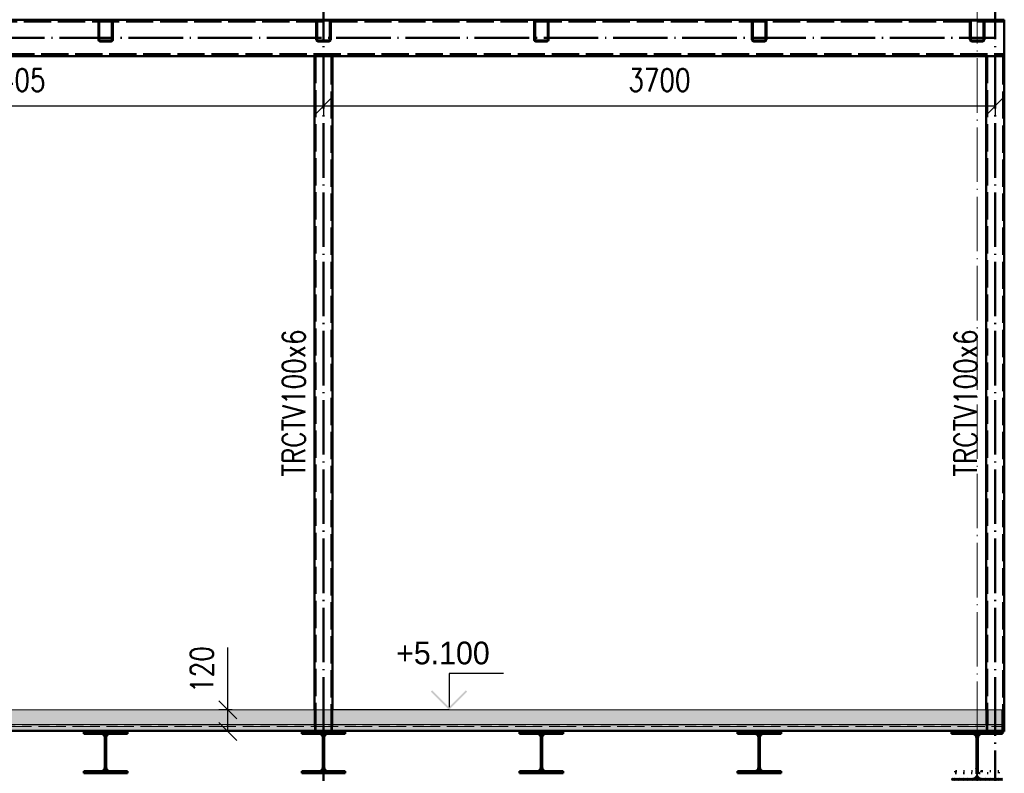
# Paper-space layout 'Layout1' of a CAD drawing. Extents: x -2 to 1380, y -36 to 422.
# Tile 16 of 54: x 486 to 595, y 161 to 244. Entities that reach past the tile are written whole.
import ezdxf

# ---------------------------------------------------------------- set-up
doc = ezdxf.new("R2010")
doc.units = 0
for name, pattern in [('ACAD_ISO02W100', [15, 12, -3]), ('ACAD_ISO04W100', [30.5, 24, -3, 0.5, -3]), ('ACAD_ISO07W100', [3.5, 0.5, -3]), ('B_CARA_09', [0.5, 0, -0.5]), ('HP_01_CER_B', [8, 5, -1, 1, -1])]:
    doc.linetypes.add(name, pattern=pattern)
doc.layers.get('0').update_dxf_attribs({"linetype": 'CONTINUOUS'})
doc.layers.get('DEFPOINTS').update_dxf_attribs({"color": 132, "linetype": 'CONTINUOUS'})
doc.layers.add('AS_INS_ON', color=7, linetype='CONTINUOUS')
for name, color, linetype, lineweight in [('SS_1.ET-HALA_TaO-RASTR', 7, 'HP_01_CER_B', 13), ('SS_2.ET-DEMONTAZE_OK', 20, 'B_CARA_09', 50), ('SS_2.ET-HALA_TaO-PRISTAVBA-PODLAH.NOSNIKY', 172, 'CONTINUOUS', 50), ('SS_2.ET-HALA_TaO-PRISTAVBA-PODLAHA', 9, 'CONTINUOUS', 5), ('SS_2.ET-HALA_TaO-PRISTAVBA-PODLAHA_LEM', 140, 'CONTINUOUS', 50), ('SS_2.ET-HALA_TaO-PRISTAVBA-TRAPEZ.PLECH', 153, 'CONTINUOUS', 18), ('SS_2.ET-HALA_TaO-PRISTAVBA-VNITRNI_KCE', 190, 'CONTINUOUS', 50), ('SS_KOTY', 3, 'CONTINUOUS', 25), ('SS_POPIS_PROFILU', 13, 'CONTINUOUS', 25), ('SS_SRAFY', 8, 'CONTINUOUS', 18)]:
    doc.layers.add(name, color=color, linetype=linetype, lineweight=lineweight)
doc.styles.add('ROMANS', font='romans.shx', dxfattribs={"width": 0.8})
doc.styles.add('romans.shx', font='romans.shx', dxfattribs={"height": 5})
doc.dimstyles.new('A-1_(2.5)_50AS', dxfattribs={"dimtxt": 2.5, "dimasz": 2, "dimexe": 1, "dimexo": 2, "dimgap": 0, "dimtad": 0, "dimdec": 1, "dimlfac": 50, "dimrnd": 1, "dimtxsty": 'ROMANS', "dimblk1": 'OBLIQUE', "dimblk2": 'OBLIQUE', "dimsah": 1, "dimcen": 2, "dimclrd": 256, "dimclre": 256, "dimclrt": 256, "dimadec": 1, "dimazin": 2, "dimtfac": 0.714286, "dimtdec": 1, "dimtmove": 0, "dimatfit": 3, "dimldrblk": 'OPEN', "dimfxl": 1, "dimtvp": 1.142857, "dimtfill": 1, "dimtolj": 1, "dimlwd": -1, "dimlwe": -1, "dimarcsym": 0})
pattern_1 = [(45, (430.83077, 66.093935), (-0.04490128, 0.04490128), [])]
pattern_2 = [(45, (430.8308, 66.0939), (-0.898026, 0.898026), []), (45, (431.7288, 66.0939), (-0.898026, 0.898026), [1.5875, -0.3175, 0, -0.3175])]

# ---------------------------------------------------------------- blocks, each defined once
blk = doc.blocks.new('_Oblique')
at = {"color": 0, "linetype": 'ByBlock', "lineweight": -2}
blk.add_line((-0.5, -0.5), (0.5, 0.5), dxfattribs=at)
blk = doc.blocks.new('*D48')
at = {"layer": 'DEFPOINTS', "color": 0, "transparency": 16777216}
for p in [(451.53, 242.09, -268692.9), (519.63, 242.09, -268692.9), (519.63, 234.59)]:
    blk.add_point(p, dxfattribs=at)
at = {"layer": 'SS_KOTY', "transparency": 16777216}
for p, q in [((451.53, 240.09), (451.53, 233.59)), ((519.63, 240.09), (519.63, 233.59)), ((451.53, 234.59), (519.63, 234.59))]:
    blk.add_line(p, q, dxfattribs=at)
at = {"layer": 'SS_KOTY', "transparency": 16777216, "xscale": 2, "yscale": 2, "zscale": 2, "rotation": 180}
blk.add_blockref('_Oblique', (451.53, 234.59), dxfattribs=at)
at = {"layer": 'SS_KOTY', "transparency": 16777216, "xscale": 2, "yscale": 2, "zscale": 2}
blk.add_blockref('_Oblique', (519.63, 234.59), dxfattribs=at)
at = {"layer": 'SS_KOTY', "transparency": 16777216, "insert": (485.58, 237.45), "char_height": 2.5, "attachment_point": 5, "style": 'ROMANS', "bg_fill": 3, "box_fill_scale": 1.1, "bg_fill_color": 256, "bg_fill_true_color": 13158600, "bg_fill_transparency": 0}
blk.add_mtext('\\A1;3405', dxfattribs=at)
blk = doc.blocks.new('_OPEN')
at = {"color": 0, "linetype": 'ByBlock'}
for p, q in [((-1, 0.167), (0, 0)), ((0, 0), (-1, -0.167)), ((0, 0), (-1, 0))]:
    blk.add_line(p, q, dxfattribs=at)
blk = doc.blocks.new('*D49')
at = {"layer": 'DEFPOINTS', "color": 0, "transparency": 16777216}
for p in [(519.63, 242.09, -268692.9), (593.63, 242.09, -268692.9), (593.63, 234.59)]:
    blk.add_point(p, dxfattribs=at)
at = {"layer": 'SS_KOTY', "transparency": 16777216}
for p, q in [((519.63, 240.09), (519.63, 233.59)), ((593.63, 240.09), (593.63, 233.59)), ((519.63, 234.59), (593.63, 234.59))]:
    blk.add_line(p, q, dxfattribs=at)
at = {"layer": 'SS_KOTY', "transparency": 16777216, "xscale": 2, "yscale": 2, "zscale": 2, "rotation": 180}
blk.add_blockref('_Oblique', (519.63, 234.59), dxfattribs=at)
at = {"layer": 'SS_KOTY', "transparency": 16777216, "xscale": 2, "yscale": 2, "zscale": 2}
blk.add_blockref('_Oblique', (593.63, 234.59), dxfattribs=at)
at = {"layer": 'SS_KOTY', "transparency": 16777216, "insert": (556.63, 237.45), "char_height": 2.5, "attachment_point": 5, "style": 'ROMANS', "bg_fill": 3, "box_fill_scale": 1.1, "bg_fill_color": 256, "bg_fill_true_color": 13158600, "bg_fill_transparency": 0}
blk.add_mtext('\\A1;3700', dxfattribs=at)
blk = doc.blocks.new('*D65')
at = {"layer": 'DEFPOINTS', "color": 0, "transparency": 16777216}
for p in [(509.09, 168.09), (511.58, 168.09, -268681.5), (517.23, 165.69, -268681.5)]:
    blk.add_point(p, dxfattribs=at)
at = {"layer": 'SS_KOTY', "transparency": 16777216}
for p, q in [((509.09, 168.09), (509.09, 174.95)), ((509.58, 168.09), (508.09, 168.09)), ((509.09, 165.69), (509.09, 168.09)), ((515.23, 165.69), (508.09, 165.69))]:
    blk.add_line(p, q, dxfattribs=at)
at = {"layer": 'SS_KOTY', "transparency": 16777216, "xscale": 2, "yscale": 2, "zscale": 2}
for p, rotation in [((509.09, 168.09), 90), ((509.09, 165.69), 270)]:
    blk.add_blockref('_Oblique', p, dxfattribs=dict(at, rotation=rotation))
at = {"layer": 'SS_KOTY', "transparency": 16777216, "insert": (506.23, 172.52), "char_height": 2.5, "attachment_point": 5, "rotation": 90, "style": 'ROMANS', "bg_fill": 3, "box_fill_scale": 1.1, "bg_fill_color": 256, "bg_fill_true_color": 13158600, "bg_fill_transparency": 0}
blk.add_mtext('\\A1;120', dxfattribs=at)

psp = doc.layouts.get("Layout1")

# ---------------------------------------------------------------- hatches: boundary and pattern name
at = {"layer": 'AS_INS_ON'}
psp.add_hatch(color=3, dxfattribs=at).paths.add_polyline_path([(531.6027, 170.2354), (531.4613, 170.0939), (533.4613, 168.0939), (535.4613, 170.0939), (535.3199, 170.2354), (533.4613, 168.3768)])
at = {"layer": 'SS_SRAFY'}
h = psp.add_hatch(dxfattribs=at)
h.set_pattern_fill('ANSI31', color=5, scale=0.02, style=0)
h.set_pattern_definition(pattern_1)
h.paths.add_polyline_path([(594.4308, 165.6939), (594.6308, 165.6939), (594.6308, 168.0939), (594.4308, 168.0939)], flags=0)
h = psp.add_hatch(dxfattribs=at)
h.set_pattern_fill('ANSI31', color=5, scale=0.02, style=0)
h.set_pattern_definition(pattern_1)
h.paths.add_polyline_path([(495.5558, 165.0339), (495.5558, 161.7539, -0.41421356), (495.1358, 161.3339), (493.2308, 161.3339), (493.2308, 161.0939), (498.0308, 161.0939), (498.0308, 161.3339), (496.1258, 161.3339, -0.41421356), (495.7058, 161.7539), (495.7058, 165.0339, -0.41421356), (496.1258, 165.4539), (498.0308, 165.4539), (498.0308, 165.6939), (493.2308, 165.6939), (493.2308, 165.4539), (495.1358, 165.4539, -0.41421356)], flags=0)
h = psp.add_hatch(dxfattribs=at)
h.set_pattern_fill('ANSI31', color=5, scale=0.02, style=0)
h.set_pattern_definition(pattern_1)
h.paths.add_polyline_path([(543.5558, 165.0339), (543.5558, 161.7539, -0.41421356), (543.1358, 161.3339), (541.2308, 161.3339), (541.2308, 161.0939), (546.0308, 161.0939), (546.0308, 161.3339), (544.1258, 161.3339, -0.41421356), (543.7058, 161.7539), (543.7058, 165.0339, -0.41421356), (544.1258, 165.4539), (546.0308, 165.4539), (546.0308, 165.6939), (541.2308, 165.6939), (541.2308, 165.4539), (543.1358, 165.4539, -0.41421356)], flags=0)
h = psp.add_hatch(dxfattribs=at)
h.set_pattern_fill('ANSI31', color=5, scale=0.02, style=0)
h.set_pattern_definition(pattern_1)
h.paths.add_polyline_path([(567.5558, 165.0339), (567.5558, 161.7539, -0.41421356), (567.1358, 161.3339), (565.2308, 161.3339), (565.2308, 161.0939), (570.0308, 161.0939), (570.0308, 161.3339), (568.1258, 161.3339, -0.41421356), (567.7058, 161.7539), (567.7058, 165.0339, -0.41421356), (568.1258, 165.4539), (570.0308, 165.4539), (570.0308, 165.6939), (565.2308, 165.6939), (565.2308, 165.4539), (567.1358, 165.4539, -0.41421356)], flags=0)
h = psp.add_hatch(dxfattribs=at)
h.set_pattern_fill('ANSI31', color=5, scale=0.02, style=0)
h.set_pattern_definition(pattern_1)
h.paths.add_polyline_path([(591.0708, 160.5539), (588.8308, 160.5539), (588.8308, 160.2939), (594.4308, 160.2939), (594.4308, 160.5539), (592.1908, 160.5539, -0.41421348), (591.7108, 161.0339), (591.7108, 164.9539, -0.41421356), (592.1908, 165.4339), (594.4308, 165.4339), (594.4308, 165.6939), (588.8308, 165.6939), (588.8308, 165.4339), (591.0708, 165.4339, -0.41421356), (591.5508, 164.9539), (591.5508, 161.0339, -0.41421364)], flags=0)

# ---------------------------------------------------------------- linework, layer by layer
at = {"layer": 'AS_INS_ON', "color": 3}
for p, q in [((539.4613, 172.0939, -268691.9), (533.4613, 172.0939, -268691.9)), ((533.4613, 172.0939, -268691.9), (533.4613, 168.3768, -268691.9)), ((533.4613, 168.0939), (520.6309, 168.0939))]:
    psp.add_line(p, q, dxfattribs=at)
at = {"layer": 'SS_2.ET-DEMONTAZE_OK', "color": 1, "linetype": 'ACAD_ISO07W100', "ltscale": 0.25}
for p, q in [((589.2308, 165.6939), (589.2308, 165.4539)), ((589.2308, 165.4539), (591.1358, 165.4539)), ((591.5558, 165.0339), (591.5558, 161.7539)), ((591.7058, 161.7539), (591.7058, 165.0339)), ((592.1258, 165.4539), (594.0308, 165.4539)), ((594.0308, 165.4539), (594.0308, 165.6939)), ((591.1358, 161.3339), (589.2308, 161.3339)), ((589.2308, 161.3339), (589.2308, 161.0939)), ((589.2308, 161.0939), (594.0308, 161.0939)), ((594.0308, 161.3339), (592.1258, 161.3339)), ((594.0308, 161.0939), (594.0308, 161.3339))]:
    psp.add_line(p, q, dxfattribs=at)
at = {"layer": 'SS_2.ET-DEMONTAZE_OK', "color": 1, "linetype": 'ACAD_ISO07W100', "ltscale": 0.25, "extrusion": (-3.7494e-33, 6.12323e-17, -1)}
for centre, start, end in [((-591.1358, 165.0339), 90, 180), ((-592.1258, 165.0339), 0, 90), ((-591.1358, 161.7539), 180, 270), ((-592.1258, 161.7539), 270, 0)]:
    psp.add_arc(centre, 0.42, start, end, dxfattribs=at)
at = {"layer": 'SS_2.ET-HALA_TaO-PRISTAVBA-PODLAH.NOSNIKY', "color": 1, "linetype": 'Continuous', "ltscale": 0.25}
for p, q in [((493.2308, 165.6939), (498.0308, 165.6939)), ((493.2308, 165.6939), (493.2308, 165.4539)), ((493.2308, 165.4539), (495.1358, 165.4539)), ((495.5558, 165.0339), (495.5558, 161.7539)), ((495.7058, 161.7539), (495.7058, 165.0339)), ((496.1258, 165.4539), (498.0308, 165.4539)), ((498.0308, 165.4539), (498.0308, 165.6939)), ((519.5558, 165.0339), (519.5558, 161.7539)), ((519.7058, 161.7539), (519.7058, 165.0339)), ((520.1258, 165.4539), (522.0308, 165.4539)), ((522.0308, 165.4539), (522.0308, 165.6939)), ((541.2308, 165.6939), (546.0308, 165.6939)), ((541.2308, 165.6939), (541.2308, 165.4539)), ((541.2308, 165.4539), (543.1358, 165.4539)), ((543.5558, 165.0339), (543.5558, 161.7539)), ((543.7058, 161.7539), (543.7058, 165.0339)), ((544.1258, 165.4539), (546.0308, 165.4539)), ((546.0308, 165.4539), (546.0308, 165.6939)), ((565.2308, 165.6939), (570.0308, 165.6939)), ((565.2308, 165.6939), (565.2308, 165.4539)), ((565.2308, 165.4539), (567.1358, 165.4539)), ((567.5558, 165.0339), (567.5558, 161.7539)), ((567.7058, 161.7539), (567.7058, 165.0339)), ((568.1258, 165.4539), (570.0308, 165.4539)), ((570.0308, 165.4539), (570.0308, 165.6939)), ((588.8308, 165.6939), (594.4308, 165.6939)), ((588.8308, 165.6939), (588.8308, 165.4339)), ((588.8308, 165.4339), (591.0708, 165.4339)), ((591.5508, 161.0339), (591.5508, 164.9539)), ((591.7108, 164.9539), (591.7108, 161.0339)), ((592.1908, 165.4339), (594.4308, 165.4339)), ((594.4308, 165.4339), (594.4308, 165.6939)), ((495.1358, 161.3339), (493.2308, 161.3339)), ((493.2308, 161.3339), (493.2308, 161.0939)), ((493.2308, 161.0939), (498.0308, 161.0939)), ((498.0308, 161.3339), (496.1258, 161.3339)), ((498.0308, 161.0939), (498.0308, 161.3339)), ((519.1358, 161.3339), (517.2308, 161.3339)), ((517.2308, 161.3339), (517.2308, 161.0939)), ((517.2308, 161.0939), (522.0308, 161.0939)), ((522.0308, 161.3339), (520.1258, 161.3339)), ((522.0308, 161.0939), (522.0308, 161.3339)), ((543.1358, 161.3339), (541.2308, 161.3339)), ((541.2308, 161.3339), (541.2308, 161.0939)), ((541.2308, 161.0939), (546.0308, 161.0939)), ((546.0308, 161.3339), (544.1258, 161.3339)), ((546.0308, 161.0939), (546.0308, 161.3339)), ((567.1358, 161.3339), (565.2308, 161.3339)), ((565.2308, 161.3339), (565.2308, 161.0939)), ((565.2308, 161.0939), (570.0308, 161.0939)), ((570.0308, 161.3339), (568.1258, 161.3339)), ((570.0308, 161.0939), (570.0308, 161.3339))]:
    psp.add_line(p, q, dxfattribs=at)
at = {"layer": 'SS_2.ET-HALA_TaO-PRISTAVBA-PODLAH.NOSNIKY', "color": 1, "linetype": 'Continuous', "ltscale": 0.25, "extrusion": (-3.7494e-33, 6.12323e-17, -1)}
for centre, radius, start, end in [((-495.1358, 165.0339), 0.42, 90, 180), ((-496.1258, 165.0339), 0.42, 0, 90), ((-519.1358, 165.0339), 0.42, 90, 180), ((-520.1258, 165.0339), 0.42, 0, 90), ((-543.1358, 165.0339), 0.42, 90, 180), ((-544.1258, 165.0339), 0.42, 0, 90), ((-567.1358, 165.0339), 0.42, 90, 180), ((-568.1258, 165.0339), 0.42, 0, 90), ((-591.0708, 164.9539), 0.48, 90, 180), ((-592.1908, 164.9539), 0.48, 0, 90), ((-495.1358, 161.7539), 0.42, 180, 270), ((-496.1258, 161.7539), 0.42, 270, 0), ((-519.1358, 161.7539), 0.42, 180, 270), ((-520.1258, 161.7539), 0.42, 270, 0), ((-543.1358, 161.7539), 0.42, 180, 270), ((-544.1258, 161.7539), 0.42, 270, 0), ((-567.1358, 161.7539), 0.42, 180, 270), ((-568.1258, 161.7539), 0.42, 270, 0)]:
    psp.add_arc(centre, radius, start, end, dxfattribs=at)
at = {"layer": 'SS_2.ET-HALA_TaO-PRISTAVBA-PODLAHA', "color": 9, "linetype": 'ACAD_ISO02W100', "ltscale": 0.25}
for p, q in [((518.6107, 168.0939), (518.6107, 166.4739)), ((518.6307, 168.0939), (518.6307, 166.4739)), ((520.6308, 166.4739), (520.6308, 168.0939)), ((520.6508, 166.4739), (520.6508, 168.0939)), ((592.6138, 166.4739), (592.6138, 168.0939)), ((592.6307, 168.0939), (592.6307, 166.4739)), ((592.8708, 168.0939), (592.8708, 166.4739)), ((594.3908, 168.0939), (594.3908, 166.4739)), ((518.6107, 166.4739), (518.6307, 166.4724)), ((518.6107, 166.4739), (518.6107, 166.2328)), ((518.6307, 166.4739), (518.6307, 165.7154)), ((518.6308, 166.4724), (520.6308, 166.4724)), ((520.6308, 165.7154), (520.6308, 166.4739)), ((520.6308, 166.4724), (520.6508, 166.4739)), ((520.6508, 166.2328), (520.6508, 166.4739)), ((592.6187, 166.4525), (592.6138, 166.4739)), ((592.6187, 166.2328), (592.6187, 166.4525)), ((592.6187, 166.2328), (592.6305, 166.3108)), ((592.6305, 166.3108), (592.6307, 166.3112)), ((592.6307, 166.4739), (592.6307, 165.7154)), ((592.6308, 166.3113), (592.6869, 166.4214)), ((592.6869, 166.4214), (592.7093, 166.4411)), ((592.7093, 166.4411), (592.7212, 166.4503)), ((592.7212, 166.4503), (592.7291, 166.4525)), ((592.7291, 166.4525), (592.7508, 166.4585)), ((592.7508, 166.4585), (592.7713, 166.4642)), ((592.7713, 166.4642), (592.8708, 166.4724)), ((592.8708, 166.4739), (592.8708, 166.4724)), ((592.8708, 166.4724), (594.3908, 166.4724)), ((594.3908, 166.4739), (594.3908, 166.4724)), ((594.3908, 166.4724), (594.4307, 166.4691)), ((594.4307, 166.4691), (594.4308, 166.4731))]:
    psp.add_line(p, q, dxfattribs=at)
at = {"layer": 'SS_2.ET-HALA_TaO-PRISTAVBA-PODLAHA_LEM', "color": 1, "linetype": 'Continuous', "ltscale": 0.25}
for p, q in [((594.6308, 168.0939), (594.4308, 168.0939)), ((594.4308, 165.8394), (594.4308, 168.0939)), ((594.6308, 165.6939), (594.6308, 168.0939)), ((594.4308, 165.6939), (594.4308, 165.804)), ((594.4308, 165.6939), (594.6308, 165.6939))]:
    psp.add_line(p, q, dxfattribs=at)
at = {"layer": 'SS_2.ET-HALA_TaO-PRISTAVBA-TRAPEZ.PLECH', "color": 5, "linetype": 'Continuous', "ltscale": 0.25}
for p, q in [((474.0308, 165.6939), (493.2308, 165.6939)), ((522.0308, 165.6939), (541.2308, 165.6939)), ((546.0308, 165.6939), (565.2308, 165.6939)), ((570.0308, 165.6939), (588.8308, 165.6939)), ((594.4307, 165.804), (594.4307, 165.8393))]:
    psp.add_line(p, q, dxfattribs=at)
at = {"layer": 'SS_2.ET-HALA_TaO-PRISTAVBA-VNITRNI_KCE', "color": 1, "linetype": 'Continuous', "ltscale": 0.25}
for p, q in [((472.2308, 244.0939), (495.0308, 244.0939)), ((495.0308, 244.0939), (496.2308, 244.0939)), ((496.2308, 244.0939), (519.0308, 244.0939)), ((519.0308, 244.0939), (520.2308, 244.0939)), ((520.2308, 244.0939), (543.0308, 244.0939)), ((543.0308, 244.0939), (544.2308, 244.0939)), ((544.2308, 244.0939), (567.0308, 244.0939)), ((567.0308, 244.0939), (568.2308, 244.0939)), ((568.2308, 244.0939), (591.0308, 244.0939)), ((591.0308, 244.0939), (592.2308, 244.0939)), ((592.2308, 244.0939), (594.6307, 244.0939)), ((495.0308, 243.9939), (496.2308, 243.9939)), ((519.0308, 243.9939), (520.2308, 243.9939)), ((543.0308, 243.9939), (544.2308, 243.9939)), ((567.0308, 243.9939), (568.2308, 243.9939)), ((591.0308, 243.9939), (592.2308, 243.9939))]:
    psp.add_line(p, q, dxfattribs=at)
at = {"layer": 'SS_2.ET-HALA_TaO-PRISTAVBA-VNITRNI_KCE', "color": 3, "linetype": 'ACAD_ISO02W100', "ltscale": 0.25}
for p, q in [((594.6307, 243.8939), (428.5308, 243.8939)), ((518.6308, 165.7154), (518.6308, 165.6939)), ((520.6308, 165.6939), (520.6308, 165.7154)), ((592.6308, 165.7154), (592.6308, 165.6939))]:
    psp.add_line(p, q, dxfattribs=at)
at = {"layer": 'SS_2.ET-HALA_TaO-PRISTAVBA-VNITRNI_KCE', "color": 7, "linetype": 'ACAD_ISO04W100', "ltscale": 0.25}
for p, q in [((519.6308, 66.0939), (519.6308, 165.6939)), ((593.6308, 66.0939), (593.6308, 165.6939))]:
    psp.add_line(p, q, dxfattribs=at)
at = {"layer": 'SS_2.ET-HALA_TaO-PRISTAVBA-VNITRNI_KCE', "color": 1, "linetype": 'Continuous', "ltscale": 0.25}
for centre, start, end in [((495.0308, 243.8939), 90, 180), ((496.2308, 243.8939), 0, 90), ((519.0308, 243.8939), 90, 180), ((520.2308, 243.8939), 0, 90), ((543.0308, 243.8939), 90, 180), ((544.2308, 243.8939), 0, 90), ((567.0308, 243.8939), 90, 180), ((568.2308, 243.8939), 0, 90), ((591.0308, 243.8939), 90, 180), ((592.2308, 243.8939), 0, 90)]:
    psp.add_arc(centre, 0.2, start, end, dxfattribs=at)
at = {"layer": 'SS_2.ET-HALA_TaO-PRISTAVBA-VNITRNI_KCE', "color": 1, "linetype": 'Continuous', "ltscale": 0.25, "extrusion": (-1.16415e-11, 4.82214e-12, -1)}
for centre in [(-495.0308, 243.8939, 0), (-543.0308, 243.8939, 0), (-591.0308, 243.8939, 0)]:
    psp.add_arc(centre, 0.1, 0, 90, dxfattribs=at)
at = {"layer": 'SS_2.ET-HALA_TaO-PRISTAVBA-VNITRNI_KCE', "color": 1, "linetype": 'Continuous', "ltscale": 0.25, "extrusion": (4.82208e-12, 1.16416e-11, -1)}
for centre in [(-496.2308, 243.8939, 0), (-544.2308, 243.8939, 0), (-592.2308, 243.8939, 0)]:
    psp.add_arc(centre, 0.1, 90, 180, dxfattribs=at)
at = {"layer": 'SS_2.ET-HALA_TaO-PRISTAVBA-VNITRNI_KCE', "color": 1, "linetype": 'Continuous', "ltscale": 0.25, "extrusion": (-3.7494e-33, 6.12323e-17, -1)}
for centre, start, end in [((-519.0308, 243.8939), 0, 90), ((-520.2308, 243.8939), 90, 180), ((-567.0308, 243.8939), 0, 90), ((-568.2308, 243.8939), 90, 180)]:
    psp.add_arc(centre, 0.1, start, end, dxfattribs=at)

# ---------------------------------------------------------------- texts
at = {"layer": 'AS_INS_ON', "color": 3}
psp.add_text('+5.100', height=2.5, dxfattribs=at).set_placement((527.6277, 173.0939))
at = {"layer": 'SS_POPIS_PROFILU', "color": 13, "style": 'romans.shx', "width": 0.8}
for p in [(517.6107, 193.7783), (591.6187, 193.7783)]:
    psp.add_text('TRCTV100x6', height=2.5, rotation=90, dxfattribs=at).set_placement(p)

# ---------------------------------------------------------------- dimensions: what is measured, and where the dimension line sits
at = {"layer": 'SS_KOTY'}
dim = psp.add_linear_dim(base=(519.6308, 234.5931), p1=(451.5308, 242.0939, -268692.9), p2=(519.6308, 242.0939, -268692.9), dimstyle='A-1_(2.5)_50AS', override={"dimtmove": 1}, dxfattribs=at)
dim.commit()
dim.dimension.update_dxf_attribs({"geometry": '*D48', "text_midpoint": (485.5808, 237.4502)})
dim = psp.add_linear_dim(base=(509.0889, 168.0939), p1=(517.2308, 165.6939, -268681.5), p2=(511.5808, 168.0939, -268681.5), angle=90, dimstyle='A-1_(2.5)_50AS', dxfattribs=at)
dim.commit()
dim.dimension.update_dxf_attribs({"geometry": '*D65', "text_midpoint": (506.2318, 172.5225)})

# ---------------------------------------------------------------- next in the draw order: hatches: boundary and pattern name
at = {"layer": 'SS_2.ET-HALA_TaO-PRISTAVBA-PODLAHA'}
h = psp.add_hatch(dxfattribs=at)
h.set_pattern_fill('ANSI35', color=252, scale=0.2, style=0)
h.set_pattern_definition(pattern_2)
h.paths.add_polyline_path([(594.4308, 166.4739), (594.4308, 168.0939), (428.7308, 168.0939), (428.7308, 166.4739)], flags=0)
h = psp.add_hatch(dxfattribs=at)
h.set_pattern_fill('ANSI35', color=252, scale=0.2, style=0)
h.set_pattern_definition(pattern_2)
h.paths.add_polyline_path([(428.7308, 166.4739), (428.7308, 165.8394), (594.4308, 165.8394), (594.4308, 166.4739)], flags=0)
at = {"layer": 'SS_SRAFY'}
h = psp.add_hatch(dxfattribs=at)
h.set_pattern_fill('ANSI31', color=5, scale=0.02, style=0)
h.set_pattern_definition(pattern_1)
h.paths.add_polyline_path([(496.2308, 244.0939), (495.0308, 244.0939, 0.41421356), (494.8308, 243.8939), (494.8308, 241.8939, 0.41421356), (495.0308, 241.6939), (496.2308, 241.6939, 0.41421356), (496.4308, 241.8939), (496.4308, 243.8939, 0.41421356)], flags=0)
h.paths.add_polyline_path([(496.3308, 243.8939), (496.3308, 241.8939, -0.41421356), (496.2308, 241.7939), (495.0308, 241.7939, -0.41421356), (494.9308, 241.8939), (494.9308, 243.8939, -0.41421356), (495.0308, 243.9939), (496.2308, 243.9939, -0.41421356)], flags=0)
h = psp.add_hatch(dxfattribs=at)
h.set_pattern_fill('ANSI31', color=5, scale=0.02, style=0)
h.set_pattern_definition(pattern_1)
h.paths.add_polyline_path([(519.5558, 165.0339), (519.5558, 161.7539, -0.41421356), (519.1358, 161.3339), (517.2308, 161.3339), (517.2308, 161.0939), (522.0308, 161.0939), (522.0308, 161.3339), (520.1258, 161.3339, -0.41421356), (519.7058, 161.7539), (519.7058, 165.0339, -0.41421356), (520.1258, 165.4539), (522.0308, 165.4539), (522.0308, 165.6939), (517.2308, 165.6939), (517.2308, 165.4539), (519.1358, 165.4539, -0.41421356)], flags=0)

# ---------------------------------------------------------------- next in the draw order: linework, layer by layer
at = {"layer": 'SS_2.ET-HALA_TaO-PRISTAVBA-PODLAH.NOSNIKY', "color": 1, "linetype": 'Continuous', "ltscale": 0.25}
for p, q in [((517.2308, 165.6939), (522.0308, 165.6939)), ((517.2308, 165.6939), (517.2308, 165.4539)), ((517.2308, 165.4539), (519.1358, 165.4539))]:
    psp.add_line(p, q, dxfattribs=at)
at = {"layer": 'SS_2.ET-HALA_TaO-PRISTAVBA-PODLAHA', "color": 9, "linetype": 'Continuous', "ltscale": 0.25}
for p, q in [((594.4308, 168.0939), (428.7308, 168.0939)), ((594.4308, 166.4739), (428.7308, 166.4739)), ((594.4308, 165.8394), (428.7308, 165.8394))]:
    psp.add_line(p, q, dxfattribs=at)
at = {"layer": 'SS_2.ET-HALA_TaO-PRISTAVBA-PODLAHA', "color": 9, "linetype": 'ACAD_ISO02W100', "ltscale": 0.25}
for p, q in [((594.4308, 166.4411), (428.7308, 166.4411)), ((450.7308, 166.2328), (594.4307, 166.2328)), ((594.4307, 165.7397), (428.7308, 165.7397)), ((594.4307, 165.7154), (428.7308, 165.7154))]:
    psp.add_line(p, q, dxfattribs=at)
at = {"layer": 'SS_2.ET-HALA_TaO-PRISTAVBA-TRAPEZ.PLECH', "color": 5, "linetype": 'Continuous', "ltscale": 0.25}
for p, q in [((594.4307, 165.804), (428.7308, 165.804)), ((428.7308, 165.7268), (594.4307, 165.7268)), ((498.0308, 165.6939), (517.2308, 165.6939))]:
    psp.add_line(p, q, dxfattribs=at)
at = {"layer": 'SS_2.ET-HALA_TaO-PRISTAVBA-VNITRNI_KCE', "color": 1, "linetype": 'Continuous', "ltscale": 0.25}
for p, q in [((494.8308, 243.8939), (494.8308, 241.8939)), ((494.9308, 241.8939), (494.9308, 243.8939)), ((496.3308, 243.8939), (496.3308, 241.8939)), ((496.4308, 241.8939), (496.4308, 243.8939)), ((496.2308, 241.7939), (495.0308, 241.7939)), ((495.0308, 241.6939), (496.2308, 241.6939))]:
    psp.add_line(p, q, dxfattribs=at)
for centre, start, end in [((495.0308, 241.8939), 180, 270), ((496.2308, 241.8939), 270, 0)]:
    psp.add_arc(centre, 0.2, start, end, dxfattribs=at)
at = {"layer": 'SS_2.ET-HALA_TaO-PRISTAVBA-VNITRNI_KCE', "color": 1, "linetype": 'Continuous', "ltscale": 0.25, "extrusion": (-3.7494e-33, 6.12323e-17, -1)}
for centre, start, end in [((-495.0308, 241.8939), 270, 0), ((-496.2308, 241.8939), 180, 270)]:
    psp.add_arc(centre, 0.1, start, end, dxfattribs=at)

# ---------------------------------------------------------------- next in the draw order: dimensions: what is measured, and where the dimension line sits
at = {"layer": 'SS_KOTY'}
dim = psp.add_linear_dim(base=(593.6308, 234.5931), p1=(519.6308, 242.0939, -268692.9), p2=(593.6308, 242.0939, -268692.9), dimstyle='A-1_(2.5)_50AS', override={"dimtmove": 1}, dxfattribs=at)
dim.commit()
dim.dimension.update_dxf_attribs({"geometry": '*D49', "text_midpoint": (556.6308, 237.4502)})

# ---------------------------------------------------------------- next in the draw order: hatches: boundary and pattern name
at = {"layer": 'SS_SRAFY'}
h = psp.add_hatch(dxfattribs=at)
h.set_pattern_fill('ANSI31', color=5, scale=0.02, style=0)
h.set_pattern_definition(pattern_1)
h.paths.add_polyline_path([(520.2308, 244.0939), (519.0308, 244.0939, 0.41421356), (518.8308, 243.8939), (518.8308, 241.8939, 0.41421356), (519.0308, 241.6939), (520.2308, 241.6939, 0.41421356), (520.4308, 241.8939), (520.4308, 243.8939, 0.41421356)], flags=0)
h.paths.add_polyline_path([(520.3308, 243.8939), (520.3308, 241.8939, -0.41421356), (520.2308, 241.7939), (519.0308, 241.7939, -0.41421356), (518.9308, 241.8939), (518.9308, 243.8939, -0.41421356), (519.0308, 243.9939), (520.2308, 243.9939, -0.41421356)], flags=0)
h = psp.add_hatch(dxfattribs=at)
h.set_pattern_fill('ANSI31', color=5, scale=0.02, style=0)
h.set_pattern_definition(pattern_1)
h.paths.add_polyline_path([(544.2308, 244.0939), (543.0308, 244.0939, 0.41421356), (542.8308, 243.8939), (542.8308, 241.8939, 0.41421356), (543.0308, 241.6939), (544.2308, 241.6939, 0.41421356), (544.4308, 241.8939), (544.4308, 243.8939, 0.41421356)], flags=0)
h.paths.add_polyline_path([(544.3308, 243.8939), (544.3308, 241.8939, -0.41421356), (544.2308, 241.7939), (543.0308, 241.7939, -0.41421356), (542.9308, 241.8939), (542.9308, 243.8939, -0.41421356), (543.0308, 243.9939), (544.2308, 243.9939, -0.41421356)], flags=0)
h = psp.add_hatch(dxfattribs=at)
h.set_pattern_fill('ANSI31', color=5, scale=0.02, style=0)
h.set_pattern_definition(pattern_1)
h.paths.add_polyline_path([(568.2308, 244.0939), (567.0308, 244.0939, 0.41421356), (566.8308, 243.8939), (566.8308, 241.8939, 0.41421356), (567.0308, 241.6939), (568.2308, 241.6939, 0.41421356), (568.4308, 241.8939), (568.4308, 243.8939, 0.41421356)], flags=0)
h.paths.add_polyline_path([(568.3308, 243.8939), (568.3308, 241.8939, -0.41421356), (568.2308, 241.7939), (567.0308, 241.7939, -0.41421356), (566.9308, 241.8939), (566.9308, 243.8939, -0.41421356), (567.0308, 243.9939), (568.2308, 243.9939, -0.41421356)], flags=0)
h = psp.add_hatch(dxfattribs=at)
h.set_pattern_fill('ANSI31', color=5, scale=0.02, style=0)
h.set_pattern_definition(pattern_1)
h.paths.add_polyline_path([(592.2308, 244.0939), (591.0308, 244.0939, 0.41421356), (590.8308, 243.8939), (590.8308, 241.8939, 0.41421356), (591.0308, 241.6939), (592.2308, 241.6939, 0.41421356), (592.4308, 241.8939), (592.4308, 243.8939, 0.41421356)], flags=0)
h.paths.add_polyline_path([(592.3308, 243.8939), (592.3308, 241.8939, -0.41421356), (592.2308, 241.7939), (591.0308, 241.7939, -0.41421356), (590.9308, 241.8939), (590.9308, 243.8939, -0.41421356), (591.0308, 243.9939), (592.2308, 243.9939, -0.41421356)], flags=0)

# ---------------------------------------------------------------- next in the draw order: linework, layer by layer
at = {"layer": 'SS_1.ET-HALA_TaO-RASTR', "linetype": 'ACAD_ISO04W100', "ltscale": 0.25}
psp.add_line((591.6308, 66.0939), (591.6308, 360.6361), dxfattribs=at)
at = {"layer": 'SS_2.ET-HALA_TaO-PRISTAVBA-VNITRNI_KCE', "color": 7, "linetype": 'ACAD_ISO04W100', "ltscale": 0.25}
for p, q in [((519.6308, 242.0939), (519.6308, 338.0889)), ((593.6308, 242.0939), (593.6308, 330.6889)), ((429.5308, 242.0939), (593.6308, 242.0939)), ((519.6308, 165.6939), (519.6308, 242.0939)), ((593.6308, 165.6939), (593.6308, 242.0939))]:
    psp.add_line(p, q, dxfattribs=at)
at = {"layer": 'SS_2.ET-HALA_TaO-PRISTAVBA-VNITRNI_KCE', "color": 1, "linetype": 'Continuous', "ltscale": 0.25}
for p, q in [((594.6308, 240.0939), (594.6308, 244.0939)), ((518.8308, 243.8939), (518.8308, 241.8939)), ((518.9308, 241.8939), (518.9308, 243.8939)), ((520.3308, 243.8939), (520.3308, 241.8939)), ((520.4308, 241.8939), (520.4308, 243.8939)), ((542.8308, 243.8939), (542.8308, 241.8939)), ((542.9308, 241.8939), (542.9308, 243.8939)), ((544.3308, 243.8939), (544.3308, 241.8939)), ((544.4308, 241.8939), (544.4308, 243.8939)), ((566.8308, 243.8939), (566.8308, 241.8939)), ((566.9308, 241.8939), (566.9308, 243.8939)), ((568.3308, 243.8939), (568.3308, 241.8939)), ((568.4308, 241.8939), (568.4308, 243.8939)), ((590.8308, 243.8939), (590.8308, 241.8939)), ((590.9308, 241.8939), (590.9308, 243.8939)), ((592.3308, 243.8939), (592.3308, 241.8939)), ((592.4308, 241.8939), (592.4308, 243.8939)), ((520.2308, 241.7939), (519.0308, 241.7939)), ((519.0308, 241.6939), (520.2308, 241.6939)), ((544.2308, 241.7939), (543.0308, 241.7939)), ((543.0308, 241.6939), (544.2308, 241.6939)), ((568.2308, 241.7939), (567.0308, 241.7939)), ((567.0308, 241.6939), (568.2308, 241.6939)), ((592.2308, 241.7939), (591.0308, 241.7939)), ((591.0308, 241.6939), (592.2308, 241.6939)), ((430.5308, 240.0939), (594.6307, 240.0939)), ((518.6308, 240.0939), (518.6308, 168.0939)), ((520.6308, 168.0939), (520.6308, 240.0939)), ((592.6308, 240.0939), (592.6308, 168.0939)), ((594.6308, 168.0939), (594.6308, 240.0939))]:
    psp.add_line(p, q, dxfattribs=at)
at = {"layer": 'SS_2.ET-HALA_TaO-PRISTAVBA-VNITRNI_KCE', "color": 3, "linetype": 'ACAD_ISO02W100', "ltscale": 0.25}
for p, q in [((428.5308, 240.2939), (594.6307, 240.2939)), ((518.7508, 240.0939), (518.7508, 165.6939)), ((520.5108, 165.6939), (520.5108, 240.0939)), ((592.7508, 240.0939), (592.7508, 165.6939)), ((594.5108, 165.6939), (594.5108, 240.0939))]:
    psp.add_line(p, q, dxfattribs=at)
at = {"layer": 'SS_2.ET-HALA_TaO-PRISTAVBA-VNITRNI_KCE', "color": 1, "linetype": 'Continuous', "ltscale": 0.25}
for centre, start, end in [((519.0308, 241.8939), 180, 270), ((520.2308, 241.8939), 270, 0), ((543.0308, 241.8939), 180, 270), ((544.2308, 241.8939), 270, 0), ((567.0308, 241.8939), 180, 270), ((568.2308, 241.8939), 270, 0), ((591.0308, 241.8939), 180, 270), ((592.2308, 241.8939), 270, 0)]:
    psp.add_arc(centre, 0.2, start, end, dxfattribs=at)
at = {"layer": 'SS_2.ET-HALA_TaO-PRISTAVBA-VNITRNI_KCE', "color": 1, "linetype": 'Continuous', "ltscale": 0.25, "extrusion": (1.16415e-11, 4.82214e-12, -1)}
for centre in [(-519.0308, 241.8939, 0), (-567.0308, 241.8939, 0)]:
    psp.add_arc(centre, 0.1, 270, 0, dxfattribs=at)
at = {"layer": 'SS_2.ET-HALA_TaO-PRISTAVBA-VNITRNI_KCE', "color": 1, "linetype": 'Continuous', "ltscale": 0.25, "extrusion": (-4.82208e-12, 1.16416e-11, -1)}
for centre in [(-520.2308, 241.8939), (-568.2308, 241.8939)]:
    psp.add_arc(centre, 0.1, 180, 270, dxfattribs=at)
at = {"layer": 'SS_2.ET-HALA_TaO-PRISTAVBA-VNITRNI_KCE', "color": 1, "linetype": 'Continuous', "ltscale": 0.25, "extrusion": (-3.7494e-33, 6.12323e-17, -1)}
for centre, start, end in [((-543.0308, 241.8939), 270, 0), ((-544.2308, 241.8939), 180, 270), ((-591.0308, 241.8939), 270, 0), ((-592.2308, 241.8939), 180, 270)]:
    psp.add_arc(centre, 0.1, start, end, dxfattribs=at)

doc.saveas('drawing.dxf')
